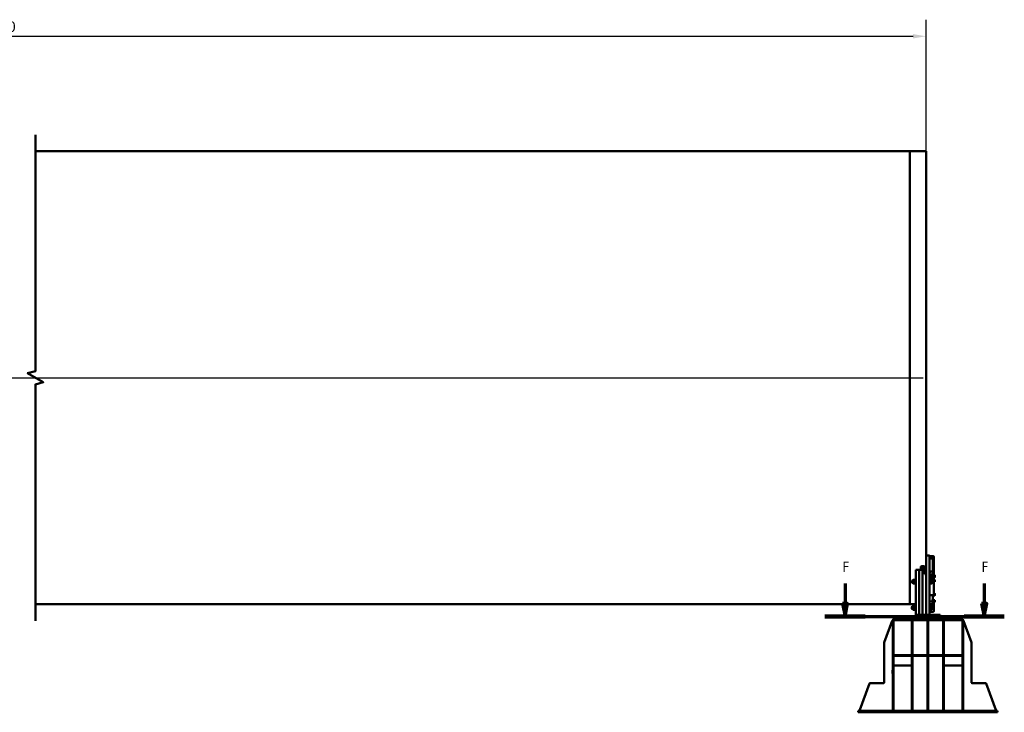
# Model space of a CAD drawing. Header units: millimetres. Extents: x 0 to 63075, y 0 to 44550.
# Tile 13 of 31: x 27163 to 41291, y 22318 to 32256. Entities that reach past the tile are written whole.
import ezdxf

# ---------------------------------------------------------------- set-up
doc = ezdxf.new("R2010")
doc.units = ezdxf.units.MM
doc.header["$LTSCALE"] = 75
doc.linetypes.add('CHAIN', pattern=[0.3543, 0.2362, -0.0295, 0.0591, -0.0295])
for name, color, linetype, lineweight in [('Break Line (ISO)', 7, 'Continuous', 50), ('Centerline (ISO)', 7, 'Continuous', 25), ('Dimension (ISO)', 7, 'Continuous', 25), ('Section Line (ISO)', 7, 'CHAIN', 70), ('Visible (ISO)', 7, 'Continuous', 50)]:
    doc.layers.add(name, color=color, linetype=linetype, lineweight=lineweight)
doc.styles.add('Label Text (ISO)', font='tahoma.ttf')
doc.styles.add('Note Text (ISO)', font='tahoma.ttf')
doc.dimstyles.new('Default (ISO)', dxfattribs={"dimscale": 75, "dimtxt": 2, "dimasz": 2.5, "dimexe": 3.175, "dimexo": 0, "dimgap": 0.762, "dimtad": 1, "dimrnd": 1e-08, "dimtxsty": 'Note Text (ISO)', "dimcen": 0.09, "dimdle": 10, "dimclrd": 256, "dimclre": 256, "dimclrt": 256, "dimazin": 2, "dimtfac": 1, "dimtmove": 0, "dimatfit": 3, "dimfxl": 1, "dimtolj": 1, "dimtzin": 0, "dimlwd": -1, "dimlwe": -1, "dimarcsym": 0})

# ---------------------------------------------------------------- blocks, each defined once
blk = doc.blocks.new('2dTransSection0')
at = {"layer": 'Section Line (ISO)', "linetype": 'Continuous'}
for p, q in [((520.07, 322.23), (520.07, 318.41)), ((546.69, 322.23), (546.69, 318.41)), ((519.57, 318.41), (520.07, 315.91)), ((520.57, 318.41), (519.57, 318.41)), ((520.07, 318.41), (520.07, 315.91)), ((520.07, 315.91), (520.57, 318.41)), ((546.19, 318.41), (546.69, 315.91)), ((547.19, 318.41), (546.19, 318.41)), ((546.69, 318.41), (546.69, 315.91)), ((546.69, 315.91), (547.19, 318.41)), ((516.21, 315.91), (550.55, 315.91))]:
    blk.add_line(p, q, dxfattribs=at)
at = {"layer": 'Section Line (ISO)', "linetype": 'Continuous', "lineweight": 140}
for p, q in [((516.21, 315.91), (523.93, 315.91)), ((542.84, 315.91), (550.55, 315.91))]:
    blk.add_line(p, q, dxfattribs=at)
at = {"layer": 'Section Line (ISO)', "linetype": 'Continuous', "flags": 128}
for points in [[(519.57, 318.41), (520.07, 315.91), (520.57, 318.41), (519.57, 318.41)], [(546.19, 318.41), (546.69, 315.91), (547.19, 318.41), (546.19, 318.41)]]:
    blk.add_lwpolyline(points, dxfattribs=at)
at = {"layer": 'Section Line (ISO)'}
for points in [[(519.57, 318.41), (520.07, 315.91), (520.57, 318.41), (519.57, 318.41)], [(546.19, 318.41), (546.69, 315.91), (547.19, 318.41), (546.19, 318.41)]]:
    blk.add_solid(points, dxfattribs=at)
at = {"layer": 'Section Line (ISO)', "char_height": 2, "attachment_point": 7, "style": 'Label Text (ISO)'}
for insert in [(519.55, 324.41), (546.17, 324.41)]:
    blk.add_mtext('F', dxfattribs=dict(at, insert=insert))
blk = doc.blocks.new('*D28')
at = {"layer": 'Defpoints', "color": 0, "transparency": 16777216}
for p in [(40169, 32018), (13464, 30368), (40169, 30368)]:
    blk.add_point(p, dxfattribs=at)
at = {"layer": 'Dimension (ISO)', "transparency": 16777216}
for p, q in [((13464, 30368), (13464, 32256)), ((40169, 30368), (40169, 32256)), ((13651, 32018), (39982, 32018))]:
    blk.add_line(p, q, dxfattribs=at)
for points in [[(13651, 32049), (13651, 31987), (13464, 32018)], [(39982, 32049), (39982, 31987), (40169, 32018)]]:
    blk.add_solid(points, dxfattribs=at)
at = {"layer": 'Dimension (ISO)', "transparency": 16777216, "insert": (26544, 32231), "char_height": 150, "attachment_point": 1, "style": 'Note Text (ISO)'}
blk.add_mtext('\\A1;30000', dxfattribs=at)

msp = doc.modelspace()

# ---------------------------------------------------------------- linework, layer by layer
at = {"layer": 'Break Line (ISO)', "flags": 128}
msp.add_lwpolyline([(27387.909, 23629.7843), (27387.909, 27022.8131), (27500.409, 27052.9574), (27275.409, 27182.8612), (27387.909, 27213.0055), (27387.909, 30606.0343)], dxfattribs=at)
at = {"layer": 'Centerline (ISO)', "linetype": 'Continuous'}
msp.add_line((13508.4171, 27117.9093), (40124.9195, 27117.9093), dxfattribs=at)
at = {"layer": 'Visible (ISO)'}
for p, q in [((27387.909, 30367.9093), (39937.4195, 30367.9093)), ((39937.4195, 23867.9093), (39937.4195, 30367.9093)), ((39937.4195, 30367.9093), (40169.4195, 30367.9093)), ((39937.4195, 23867.9093), (39937.4195, 30367.9093)), ((40169.4195, 24568.4541), (40169.4195, 30367.9093)), ((40169.4195, 24548.4541), (40169.4195, 24568.4541)), ((40219.4195, 24568.4541), (40169.4195, 24568.4541)), ((40169.4195, 24548.4541), (40169.4195, 23718.4541)), ((40219.4195, 24568.4541), (40219.4195, 24548.4541)), ((40219.4195, 24559.4779), (40267.4195, 24559.4779)), ((40219.4195, 24555.6933), (40267.4195, 24555.6933)), ((40219.4195, 24548.4541), (40219.4195, 23718.4541)), ((40267.4195, 24528.8465), (40219.4195, 24528.8465)), ((40219.4195, 24523.8465), (40267.4195, 24523.8465)), ((40264.4195, 24523.7036), (40264.4195, 24520.0433)), ((40264.4195, 24520.0433), (40264.4195, 24295.0196)), ((40271.4195, 24294.7278), (40271.4195, 24521.8465)), ((40281.4195, 24521.8465), (40281.4195, 24548.6933)), ((40281.4195, 24521.8465), (40281.4195, 24288.0196)), ((40019.4195, 24347.7396), (40019.4195, 24362.7396)), ((40019.4195, 24362.7396), (40069.4195, 24362.7396)), ((40019.4195, 23718.4541), (40019.4195, 24347.7396)), ((40069.4195, 24362.7396), (40069.4195, 24347.7396)), ((40069.4195, 24347.7396), (40069.4195, 24362.7396)), ((40069.4195, 24362.7396), (40119.4195, 24362.7396)), ((40069.4195, 24347.7396), (40069.4195, 23718.4541)), ((40069.4195, 23718.4541), (40069.4195, 24347.7396)), ((40094.4195, 24390.8675), (40094.4195, 24408.9937)), ((40094.4195, 24390.8675), (40094.4195, 24362.7396)), ((40129.4195, 24413.2199), (40104.4195, 24413.2199)), ((40104.4195, 24395.0937), (40129.4195, 24395.0937)), ((40119.4195, 24362.7396), (40119.4195, 24347.7396)), ((40119.4195, 24347.7396), (40119.4195, 24362.7396)), ((40119.4195, 24362.7396), (40145.2059, 24362.7396)), ((40119.4195, 24347.7396), (40119.4195, 23718.4541)), ((40119.4195, 23718.4541), (40119.4195, 24347.7396)), ((40122.4195, 24343.8729), (40123.6465, 24345.0998)), ((40122.4195, 24330.3267), (40122.4195, 24343.8729)), ((40122.4195, 24330.3267), (40123.6465, 24329.0998)), ((40123.6465, 24345.0998), (40123.6465, 24329.0998)), ((40131.6195, 24345.0998), (40123.6465, 24345.0998)), ((40131.6195, 24329.0998), (40123.6465, 24329.0998)), ((40131.6195, 24348.3498), (40132.4968, 24349.8693)), ((40131.6195, 24348.3498), (40131.6195, 24325.8498)), ((40131.6195, 24325.8498), (40132.4968, 24324.3302)), ((40144.9147, 24350.7454), (40133.1243, 24350.7454)), ((40144.9147, 24346.0078), (40133.1243, 24346.0078)), ((40144.9147, 24332.3623), (40133.1243, 24332.3623)), ((40144.9147, 24323.4542), (40133.1243, 24323.4542)), ((40146.4195, 24348.3498), (40145.5422, 24349.8693)), ((40146.4195, 24325.8498), (40145.5422, 24324.3302)), ((40146.4195, 24351.3498), (40147.1695, 24352.0998)), ((40146.4195, 24322.8498), (40146.4195, 24351.3498)), ((40146.4195, 24322.8498), (40147.1695, 24322.0998)), ((40147.1695, 24352.0998), (40147.1695, 24322.0998)), ((40147.1695, 24352.0998), (40149.4195, 24352.0998)), ((40147.1695, 24322.0998), (40149.4195, 24322.0998)), ((40149.4195, 24331.6522), (40149.4195, 24376.9676)), ((40149.4195, 24331.6522), (40149.4195, 24318.3629)), ((40149.4195, 24318.3629), (40149.4195, 24301.4582)), ((40149.4195, 24301.4582), (40149.4195, 24300.5213)), ((40169.4195, 24300.5213), (40149.4195, 24300.5213)), ((40221.6695, 24352.0998), (40219.4195, 24352.0998)), ((40221.6695, 24322.0998), (40219.4195, 24322.0998)), ((40221.6695, 24322.0998), (40221.6695, 24352.0998)), ((40222.4195, 24351.3498), (40221.6695, 24352.0998)), ((40222.4195, 24322.8498), (40221.6695, 24322.0998)), ((40222.4195, 24351.3498), (40222.4195, 24322.8498)), ((40223.2196, 24348.3448), (40222.4195, 24348.3448)), ((40223.2196, 24325.8548), (40222.4195, 24325.8548)), ((40223.2196, 24350.7499), (40231.3478, 24350.7499)), ((40223.2196, 24341.862), (40223.2196, 24350.7499)), ((40223.2196, 24341.862), (40231.3478, 24341.862)), ((40223.2196, 24328.2119), (40223.2196, 24341.862)), ((40223.2196, 24328.2119), (40231.3478, 24328.2119)), ((40223.2196, 24323.4496), (40223.2196, 24328.2119)), ((40223.2196, 24323.4496), (40231.3478, 24323.4496)), ((40232.4196, 24349.0998), (40231.9702, 24349.8782)), ((40232.4196, 24325.0998), (40231.9702, 24324.3214)), ((40232.4196, 24346.306), (40232.4196, 24349.0998)), ((40232.4196, 24335.0369), (40232.4196, 24346.306)), ((40232.4196, 24325.8308), (40232.4196, 24335.0369)), ((40232.4196, 24325.0998), (40232.4196, 24325.8308)), ((40264.4195, 24317.3176), (40267.4195, 24317.3176)), ((39964.4195, 24209.0003), (39966.8734, 24211.4541)), ((39964.4195, 24177.9079), (39964.4195, 24209.0003)), ((39964.4195, 24177.9079), (39966.8734, 24175.4541)), ((39966.8734, 24211.4541), (39966.8734, 24175.4541)), ((39983.4195, 24211.4541), (39966.8734, 24211.4541)), ((39983.4195, 24175.4541), (39966.8734, 24175.4541)), ((39983.4195, 24219.0041), (39984.5453, 24220.9541)), ((39983.4195, 24219.0041), (39983.4195, 24167.9041)), ((39983.4195, 24167.9041), (39984.5453, 24165.9541)), ((40010.8374, 24220.9541), (39987.0015, 24220.9541)), ((40010.8374, 24193.4541), (39987.0015, 24193.4541)), ((40010.8374, 24165.9541), (39987.0015, 24165.9541)), ((40014.4195, 24219.0041), (40013.2936, 24220.9541)), ((40014.4195, 24167.9041), (40013.2936, 24165.9541)), ((40014.4195, 24225.2041), (40015.6695, 24226.4541)), ((40014.4195, 24161.7041), (40014.4195, 24225.2041)), ((40014.4195, 24161.7041), (40015.6695, 24160.4541)), ((40015.6695, 24226.4541), (40015.6695, 24160.4541)), ((40015.6695, 24226.4541), (40019.4195, 24226.4541)), ((40015.6695, 24160.4541), (40019.4195, 24160.4541)), ((40219.4195, 24295.0196), (40267.4195, 24295.0196)), ((40267.4195, 24268.1728), (40219.4195, 24268.1728)), ((40219.4195, 24263.1728), (40267.4195, 24263.1728)), ((40219.4195, 24239.0485), (40267.4195, 24239.0485)), ((40267.4195, 24230.3882), (40219.4195, 24230.3882)), ((40223.1695, 24226.4541), (40219.4195, 24226.4541)), ((40223.1695, 24160.4541), (40219.4195, 24160.4541)), ((40223.1695, 24160.4541), (40223.1695, 24226.4541)), ((40224.4195, 24225.2041), (40223.1695, 24226.4541)), ((40224.4195, 24161.7041), (40223.1695, 24160.4541)), ((40224.4195, 24225.2041), (40224.4195, 24161.7041)), ((40225.2196, 24219.0091), (40224.4195, 24219.0091)), ((40225.2196, 24167.8991), (40224.4195, 24167.8991)), ((40225.2196, 24220.9541), (40244.4634, 24220.9541)), ((40225.2196, 24193.4541), (40225.2196, 24220.9541)), ((40225.2196, 24193.4541), (40244.4634, 24193.4541)), ((40225.2196, 24165.9541), (40225.2196, 24193.4541)), ((40225.2196, 24165.9541), (40244.4634, 24165.9541)), ((40246.9196, 24207.2041), (40246.9196, 24220.9541)), ((40246.9196, 24179.7041), (40246.9196, 24207.2041)), ((40246.9196, 24165.9541), (40246.9196, 24179.7041)), ((40264.4195, 24263.1728), (40264.4195, 24239.0485)), ((40268.4195, 24261.5199), (40264.4195, 24261.5199)), ((40268.4195, 24255.2699), (40268.4195, 24263.1093)), ((40268.4195, 24255.2699), (40269.1695, 24254.5199)), ((40269.1695, 24262.9713), (40269.1695, 24254.5199)), ((40269.1695, 24254.5199), (40271.4195, 24254.5199)), ((40271.4195, 24253.6728), (40271.4195, 24261.1728)), ((40271.4195, 24253.6728), (40271.4195, 24246.8427)), ((40271.4195, 24242.5126), (40271.4195, 24246.8427)), ((40281.4195, 24261.1728), (40281.4195, 24288.0196)), ((40283.6695, 24284.5199), (40281.4195, 24284.5199)), ((40281.4195, 24261.1728), (40281.4195, 24253.6728)), ((40283.6695, 24254.5199), (40281.4195, 24254.5199)), ((40281.4195, 24246.8427), (40281.4195, 24253.6728)), ((40281.4195, 24246.8427), (40281.4195, 24242.5126)), ((40281.4195, 24242.5126), (40281.4195, 24009.0126)), ((40283.6695, 24222.0686), (40281.4195, 24222.0686)), ((40283.6695, 24192.0686), (40281.4195, 24192.0686)), ((40283.6695, 24254.5199), (40283.6695, 24284.5199)), ((40284.4195, 24283.7699), (40283.6695, 24284.5199)), ((40284.4195, 24255.2699), (40283.6695, 24254.5199)), ((40283.6695, 24192.0686), (40283.6695, 24222.0686)), ((40284.4195, 24221.3186), (40283.6695, 24222.0686)), ((40284.4195, 24192.8186), (40283.6695, 24192.0686)), ((40284.4195, 24283.7699), (40284.4195, 24255.2699)), ((40285.2196, 24280.7649), (40284.4195, 24280.7649)), ((40285.2196, 24258.2749), (40284.4195, 24258.2749)), ((40284.4195, 24221.3186), (40284.4195, 24192.8186)), ((40285.2196, 24218.3136), (40284.4195, 24218.3136)), ((40285.2196, 24195.8236), (40284.4195, 24195.8236)), ((40285.2196, 24281.9881), (40293.3478, 24281.9881)), ((40285.2196, 24280.9893), (40285.2196, 24281.9881)), ((40285.2196, 24280.9893), (40293.3478, 24280.9893)), ((40285.2196, 24268.5211), (40285.2196, 24280.9893)), ((40285.2196, 24268.5211), (40293.3478, 24268.5211)), ((40285.2196, 24257.0517), (40285.2196, 24268.5211)), ((40285.2196, 24257.0517), (40293.3478, 24257.0517)), ((40285.2196, 24220.7084), (40293.3478, 24220.7084)), ((40285.2196, 24211.7751), (40285.2196, 24220.7084)), ((40285.2196, 24211.7751), (40293.3478, 24211.7751)), ((40285.2196, 24198.1353), (40285.2196, 24211.7751)), ((40285.2196, 24198.1353), (40293.3478, 24198.1353)), ((40285.2196, 24193.4288), (40285.2196, 24198.1353)), ((40285.2196, 24193.4288), (40293.3478, 24193.4288)), ((40294.4196, 24219.0686), (40293.9816, 24219.8271)), ((40294.4196, 24195.0686), (40293.9816, 24194.3101)), ((40294.4196, 24281.5199), (40294.4015, 24281.5512)), ((40294.4196, 24257.5199), (40294.4015, 24257.4886)), ((40294.4196, 24281.4887), (40294.4196, 24281.5199)), ((40294.4196, 24274.7552), (40294.4196, 24281.4887)), ((40294.4196, 24262.7864), (40294.4196, 24274.7552)), ((40294.4196, 24257.5199), (40294.4196, 24262.7864)), ((40294.4196, 24216.2418), (40294.4196, 24219.0686)), ((40294.4196, 24204.9552), (40294.4196, 24216.2418)), ((40294.4196, 24195.782), (40294.4196, 24204.9552)), ((40294.4196, 24195.0686), (40294.4196, 24195.782)), ((40283.6695, 24023.8462), (40281.4195, 24023.8462)), ((40283.6695, 23993.8462), (40283.6695, 24023.8462)), ((40284.4195, 24023.0962), (40283.6695, 24023.8462)), ((40284.4195, 24023.0962), (40284.4195, 23994.5962)), ((40285.2196, 24020.0912), (40284.4195, 24020.0912)), ((40285.2196, 24021.3144), (40293.3478, 24021.3144)), ((40285.2196, 24020.3156), (40285.2196, 24021.3144)), ((40285.2196, 24020.3156), (40293.3478, 24020.3156)), ((40285.2196, 24007.8474), (40285.2196, 24020.3156)), ((40294.4196, 24020.8462), (40294.4015, 24020.8775)), ((40294.4196, 24020.815), (40294.4196, 24020.8462)), ((40294.4196, 24014.0815), (40294.4196, 24020.815)), ((40219.4195, 23996.8882), (40267.4195, 23996.8882)), ((40244.4195, 23920.5563), (40245.6465, 23921.7832)), ((40244.4195, 23907.0101), (40244.4195, 23920.5563)), ((40244.4195, 23907.0101), (40245.6465, 23905.7832)), ((40245.6465, 23921.7832), (40245.6465, 23905.7832)), ((40255.9995, 23921.7832), (40245.6465, 23921.7832)), ((40255.9995, 23905.7832), (40245.6465, 23905.7832)), ((40255.9995, 23902.5332), (40255.9995, 23925.0332)), ((40260.9995, 23925.0332), (40255.9995, 23925.0332)), ((40260.9995, 23902.5332), (40255.9995, 23902.5332)), ((40260.9995, 23925.0332), (40261.4345, 23925.7868)), ((40260.9995, 23902.5332), (40260.9995, 23925.0332)), ((40260.9995, 23902.5332), (40261.4345, 23901.7797)), ((40266.9147, 23925.948), (40262.5043, 23925.948)), ((40266.9147, 23914.1198), (40262.5043, 23914.1198)), ((40266.9147, 23901.9551), (40262.5043, 23901.9551)), ((40266.9147, 23901.6185), (40262.5043, 23901.6185)), ((40264.4195, 23996.8882), (40264.4195, 23925.948)), ((40264.4195, 23901.6185), (40264.4195, 23879.2191)), ((40264.4195, 23879.2191), (40264.4195, 23875.029)), ((40268.4195, 23925.0332), (40267.9844, 23925.7868)), ((40268.4195, 23902.5332), (40267.9844, 23901.7797)), ((40268.4195, 23994.5962), (40268.4195, 23996.9192)), ((40268.4195, 23994.5962), (40269.1695, 23993.8462)), ((40268.4195, 23928.0332), (40269.1695, 23928.7832)), ((40268.4195, 23899.5332), (40268.4195, 23928.0332)), ((40268.4195, 23899.5332), (40269.1695, 23898.7832)), ((40269.1695, 23996.9833), (40269.1695, 23993.8462)), ((40269.1695, 23993.8462), (40271.4195, 23993.8462)), ((40269.1695, 23928.7832), (40269.1695, 23898.7832)), ((40269.1695, 23928.7832), (40271.4195, 23928.7832)), ((40269.1695, 23898.7832), (40271.4195, 23898.7832)), ((40271.4195, 23990.1728), (40271.4195, 23997.3936)), ((40271.4195, 23989.503), (40271.4195, 23990.1728)), ((40281.4195, 23989.503), (40271.4195, 23989.503)), ((40271.4195, 23927.5009), (40271.4195, 23931.3761)), ((40281.4195, 23931.3761), (40271.4195, 23931.3761)), ((40271.4195, 23927.5009), (40271.4195, 23907.0391)), ((40271.4195, 23901.0425), (40271.4195, 23907.0391)), ((40271.4195, 23889.7949), (40271.4195, 23901.0425)), ((40271.4195, 23889.7949), (40271.4195, 23883.7983)), ((40271.4195, 23878.9265), (40271.4195, 23883.7983)), ((40281.4195, 24009.0126), (40281.4195, 23990.1728)), ((40283.6695, 23993.8462), (40281.4195, 23993.8462)), ((40281.4195, 23990.1728), (40281.4195, 23989.503)), ((40281.4195, 23931.3761), (40281.4195, 23927.5009)), ((40283.6695, 23928.7832), (40281.4195, 23928.7832)), ((40281.4195, 23927.5009), (40281.4195, 23907.0391)), ((40281.4195, 23907.0391), (40281.4195, 23901.0425)), ((40281.4195, 23901.0425), (40281.4195, 23889.7949)), ((40283.6695, 23898.7832), (40281.4195, 23898.7832)), ((40281.4195, 23883.7983), (40281.4195, 23889.7949)), ((40281.4195, 23883.7983), (40281.4195, 23878.9265)), ((40281.4195, 23878.9265), (40281.4195, 23773.8743)), ((40284.4195, 23994.5962), (40283.6695, 23993.8462)), ((40283.6695, 23898.7832), (40283.6695, 23928.7832)), ((40284.4195, 23928.0332), (40283.6695, 23928.7832)), ((40284.4195, 23899.5332), (40283.6695, 23898.7832)), ((40285.2196, 23997.6012), (40284.4195, 23997.6012)), ((40284.4195, 23928.0332), (40284.4195, 23899.5332)), ((40285.2196, 23925.0282), (40284.4195, 23925.0282)), ((40285.2196, 23902.5382), (40284.4195, 23902.5382)), ((40285.2196, 24007.8474), (40293.3478, 24007.8474)), ((40285.2196, 23996.3781), (40285.2196, 24007.8474)), ((40285.2196, 23996.3781), (40293.3478, 23996.3781)), ((40285.2196, 23927.423), (40293.3478, 23927.423)), ((40285.2196, 23918.4897), (40285.2196, 23927.423)), ((40285.2196, 23918.4897), (40293.3478, 23918.4897)), ((40285.2196, 23904.8499), (40285.2196, 23918.4897)), ((40285.2196, 23904.8499), (40293.3478, 23904.8499)), ((40285.2196, 23900.1434), (40285.2196, 23904.8499)), ((40285.2196, 23900.1434), (40293.3478, 23900.1434)), ((40294.4196, 23925.7832), (40293.9816, 23926.5417)), ((40294.4196, 23901.7832), (40293.9816, 23901.0247)), ((40294.4196, 23996.8462), (40294.4015, 23996.8149)), ((40294.4196, 24002.1127), (40294.4196, 24014.0815)), ((40294.4196, 23996.8462), (40294.4196, 24002.1127)), ((40294.4196, 23922.9564), (40294.4196, 23925.7832)), ((40294.4196, 23911.6698), (40294.4196, 23922.9564)), ((40294.4196, 23902.4966), (40294.4196, 23911.6698)), ((40294.4196, 23901.7832), (40294.4196, 23902.4966)), ((27387.909, 23867.9093), (39937.4195, 23867.9093)), ((39937.4195, 23867.9093), (40019.4195, 23867.9093)), ((39964.4195, 23834.0003), (39966.8734, 23836.4541)), ((39964.4195, 23802.9079), (39964.4195, 23834.0003)), ((39964.4195, 23802.9079), (39966.8734, 23800.4541)), ((39966.8734, 23836.4541), (39966.8734, 23800.4541)), ((39983.4195, 23836.4541), (39966.8734, 23836.4541)), ((39983.4195, 23800.4541), (39966.8734, 23800.4541)), ((39983.4195, 23844.0041), (39984.5453, 23845.9541)), ((39983.4195, 23844.0041), (39983.4195, 23792.9041)), ((39983.4195, 23792.9041), (39984.5453, 23790.9541)), ((40010.8374, 23845.9541), (39987.0015, 23845.9541)), ((40010.8374, 23818.4541), (39987.0015, 23818.4541)), ((40010.8374, 23790.9541), (39987.0015, 23790.9541)), ((40014.4195, 23844.0041), (40013.2936, 23845.9541)), ((40014.4195, 23792.9041), (40013.2936, 23790.9541)), ((40014.4195, 23850.2041), (40015.6695, 23851.4541)), ((40014.4195, 23786.7041), (40014.4195, 23850.2041)), ((40014.4195, 23786.7041), (40015.6695, 23785.4541)), ((40015.6695, 23851.4541), (40015.6695, 23785.4541)), ((40015.6695, 23851.4541), (40019.4195, 23851.4541)), ((40015.6695, 23785.4541), (40019.4195, 23785.4541)), ((40219.4195, 23875.029), (40267.4195, 23875.029)), ((40267.4195, 23865.2853), (40219.4195, 23865.2853)), ((40223.1695, 23851.4541), (40219.4195, 23851.4541)), ((40223.1695, 23785.4541), (40219.4195, 23785.4541)), ((40219.4195, 23760.2332), (40267.4195, 23760.2332)), ((40223.1695, 23785.4541), (40223.1695, 23851.4541)), ((40224.4195, 23850.2041), (40223.1695, 23851.4541)), ((40224.4195, 23786.7041), (40223.1695, 23785.4541)), ((40224.4195, 23850.2041), (40224.4195, 23786.7041)), ((40225.2196, 23844.0091), (40224.4195, 23844.0091)), ((40225.2196, 23792.8991), (40224.4195, 23792.8991)), ((40225.2196, 23845.9541), (40244.4634, 23845.9541)), ((40225.2196, 23818.4541), (40225.2196, 23845.9541)), ((40225.2196, 23818.4541), (40244.4634, 23818.4541)), ((40225.2196, 23790.9541), (40225.2196, 23818.4541)), ((40225.2196, 23790.9541), (40244.4634, 23790.9541)), ((40246.9196, 23832.2041), (40246.9196, 23845.9541)), ((40246.9196, 23804.7041), (40246.9196, 23832.2041)), ((40246.9196, 23790.9541), (40246.9196, 23804.7041)), ((39569.4195, 23320.369), (39682.0333, 23631.8541)), ((39689.4195, 22338.4541), (39689.4195, 23638.4541)), ((39694.4195, 23638.4541), (39689.4195, 23638.4541)), ((39694.4195, 23658.4541), (40694.4195, 23658.4541)), ((39694.4195, 23638.4541), (39694.4195, 23658.4541)), ((39694.4195, 23638.4541), (40694.4195, 23638.4541)), ((39699.4195, 22338.4541), (39699.4195, 23638.4541)), ((39894.4195, 23668.4541), (39894.4195, 23658.4541)), ((40494.4195, 23668.4541), (39894.4195, 23668.4541)), ((39964.4195, 22338.4541), (39964.4195, 23638.4541)), ((39974.4195, 22338.4541), (39974.4195, 23638.4541)), ((40039.4195, 23718.4541), (40019.4195, 23718.4541)), ((40019.4195, 23668.4541), (40019.4195, 23718.4541)), ((40039.4195, 23718.4541), (40349.4195, 23718.4541)), ((40169.4195, 23728.4541), (40159.4195, 23718.4541)), ((40169.4195, 23718.4541), (40219.4195, 23718.4541)), ((40189.4195, 22338.4541), (40189.4195, 23638.4541)), ((40199.4195, 22338.4541), (40199.4195, 23638.4541)), ((40369.4195, 23718.4541), (40349.4195, 23718.4541)), ((40369.4195, 23668.4541), (40369.4195, 23718.4541)), ((40414.4195, 22338.4541), (40414.4195, 23638.4541)), ((40424.4195, 22338.4541), (40424.4195, 23638.4541)), ((40494.4195, 23668.4541), (40494.4195, 23658.4541)), ((40689.4195, 22338.4541), (40689.4195, 23638.4541)), ((40694.4195, 23638.4541), (40694.4195, 23658.4541)), ((40699.4195, 23638.4541), (40694.4195, 23638.4541)), ((40699.4195, 22338.4541), (40699.4195, 23638.4541)), ((40706.8056, 23631.8541), (40819.4195, 23320.369)), ((39569.4195, 23320.369), (39569.4195, 22748.4541)), ((40819.4195, 22748.4541), (40819.4195, 23320.369)), ((39699.4195, 23128.4541), (39699.4195, 23138.4541)), ((39699.4195, 23138.4541), (39964.4195, 23138.4541)), ((39699.4195, 23128.4541), (39964.4195, 23128.4541)), ((39964.4195, 23128.4541), (39964.4195, 23138.4541)), ((40189.4195, 23138.4541), (39974.4195, 23138.4541)), ((39974.4195, 23138.4541), (39974.4195, 23128.4541)), ((39974.4195, 23128.4541), (40189.4195, 23128.4541)), ((40189.4195, 23128.4541), (40189.4195, 23138.4541)), ((40414.4195, 23138.4541), (40199.4195, 23138.4541)), ((40199.4195, 23138.4541), (40199.4195, 23128.4541)), ((40199.4195, 23128.4541), (40414.4195, 23128.4541)), ((40414.4195, 23128.4541), (40414.4195, 23138.4541)), ((40424.4195, 23128.4541), (40424.4195, 23138.4541)), ((40424.4195, 23138.4541), (40689.4195, 23138.4541)), ((40424.4195, 23128.4541), (40689.4195, 23128.4541)), ((40689.4195, 23128.4541), (40689.4195, 23138.4541)), ((39688.9195, 22872.9541), (39688.9195, 22923.9541)), ((39688.9195, 22923.9541), (39689.4195, 22923.9541)), ((39964.4195, 22988.4541), (39699.4195, 22988.4541)), ((39699.4195, 22923.9541), (39699.9195, 22923.9541)), ((39699.9195, 22923.9541), (39699.9195, 22872.9541)), ((39963.9195, 22872.9541), (39963.9195, 22923.9541)), ((39963.9195, 22923.9541), (39964.4195, 22923.9541)), ((39974.4195, 22923.9541), (39974.9195, 22923.9541)), ((39974.9195, 22923.9541), (39974.9195, 22872.9541)), ((40188.9195, 22872.9541), (40188.9195, 22923.9541)), ((40188.9195, 22923.9541), (40189.4195, 22923.9541)), ((40199.4195, 22923.9541), (40199.9195, 22923.9541)), ((40199.9195, 22923.9541), (40199.9195, 22872.9541)), ((40413.9195, 22872.9541), (40413.9195, 22923.9541)), ((40413.9195, 22923.9541), (40414.4195, 22923.9541)), ((40689.4195, 22988.4541), (40424.4195, 22988.4541)), ((40424.4195, 22923.9541), (40424.9195, 22923.9541)), ((40424.9195, 22923.9541), (40424.9195, 22872.9541)), ((40688.9195, 22872.9541), (40688.9195, 22923.9541)), ((40688.9195, 22923.9541), (40689.4195, 22923.9541)), ((40699.4195, 22923.9541), (40699.9195, 22923.9541)), ((40699.9195, 22923.9541), (40699.9195, 22872.9541)), ((39689.4195, 22872.9541), (39688.9195, 22872.9541)), ((39699.9195, 22872.9541), (39699.4195, 22872.9541)), ((39964.4195, 22872.9541), (39963.9195, 22872.9541)), ((39974.9195, 22872.9541), (39974.4195, 22872.9541)), ((40189.4195, 22872.9541), (40188.9195, 22872.9541)), ((40199.9195, 22872.9541), (40199.4195, 22872.9541)), ((40414.4195, 22872.9541), (40413.9195, 22872.9541)), ((40424.9195, 22872.9541), (40424.4195, 22872.9541)), ((40689.4195, 22872.9541), (40688.9195, 22872.9541)), ((40699.9195, 22872.9541), (40699.4195, 22872.9541)), ((39219.2641, 22351.8541), (39356.6487, 22731.8541)), ((39559.4195, 22738.4541), (39366.053, 22738.4541)), ((41022.786, 22738.4541), (40829.4195, 22738.4541)), ((41032.1902, 22731.8541), (41169.5749, 22351.8541)), ((39244.4195, 22338.4541), (39194.4195, 22338.4541)), ((39194.4195, 22338.4541), (39194.4195, 22318.4541)), ((39244.4195, 22338.4541), (41144.4195, 22338.4541)), ((41194.4195, 22338.4541), (41144.4195, 22338.4541)), ((41194.4195, 22338.4541), (41194.4195, 22318.4541)), ((39194.4195, 22318.4541), (39244.4195, 22318.4541)), ((39244.4195, 22318.4541), (41144.4195, 22318.4541)), ((41144.4195, 22318.4541), (41194.4195, 22318.4541))]:
    msp.add_line(p, q, dxfattribs=at)
for centre, radius, start, end in [((39691.4376, 23628.4541), 10, 101.64282588, 160.12312781), ((40194.4195, 23638.4541), 15, 180, 250.52877937), ((40194.4195, 23638.4541), 15, 289.47122063, 0), ((40697.4014, 23628.4541), 10, 19.87687219, 78.35717412), ((39559.4195, 22748.4541), 10, 270, 0), ((40829.4195, 22748.4541), 10, 180, 270), ((39366.053, 22728.4541), 10, 90, 160.12312781), ((41022.786, 22728.4541), 10, 19.87687219, 90), ((39228.6683, 22348.4541), 10, 160.12312781, 270), ((41160.1706, 22348.4541), 10, 270, 19.87687219)]:
    msp.add_arc(centre, radius, start, end, dxfattribs=at)
for centre, major_axis, ratio, start_param, end_param in [((40214.4195, 24515.0433), (9.6593, 9.6593), 0.2679491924, 0.7560713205, 0.7853981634), ((40269.4195, 24515.0433), (-9.6593, 9.6593), 0.2679491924, 5.4977871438, 5.5271139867), ((40267.4195, 24547.3535), (14, 0), 0.8660254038, 0.2645207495, 1.5707963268), ((40267.4195, 24548.6933), (14, 0), 0.5, 0, 1.5707963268), ((40267.4195, 24521.8465), (14, 0), 0.5, 0, 1.5707963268), ((40267.4195, 24521.8465), (4, 0), 0.5, 0, 1.5707963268), ((40104.4195, 24408.9937), (-10, 0), 0.4226182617, 4.7123889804, 6.2831853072), ((40104.4195, 24390.8675), (-10, 0), 0.4226182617, 4.7123889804, 6.2831853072), ((40129.4195, 24365.5104), (-10, 0), 0.4226182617, 4.7123889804, 6.9982267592), ((40129.4195, 24376.9676), (40, 0), 0.906307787, 0, 1.5707963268), ((40129.4195, 24376.9676), (20, 0), 0.906307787, 0, 1.5707963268), ((40129.4195, 24351.6105), (20, 0), 0.906307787, 0.0269982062, 1.5707963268), ((40267.4195, 24313.8535), (4, 0), 0.8660254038, 0, 1.5707963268), ((40267.4195, 24288.0196), (14, 0), 0.5, 0, 1.5707963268), ((40267.4195, 24261.1728), (14, 0), 0.5, 0, 1.5707963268), ((40267.4195, 24261.1728), (4, 0), 0.5, 0, 1.5707963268), ((40267.4195, 24242.5126), (14, 0), 0.8660254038, 4.7123889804, 6.2831853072), ((40267.4195, 24242.5126), (4, 0), 0.8660254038, 4.7123889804, 6.2831853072), ((40267.4195, 24009.0126), (14, 0), 0.8660254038, 4.7123889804, 6.2831853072), ((40267.4195, 23878.9265), (14, 0), 0.9743700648, 4.7123889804, 6.2831853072), ((40267.4195, 23878.9265), (4, 0), 0.9743700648, 4.7123889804, 6.2831853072), ((40267.4195, 23773.8743), (14, 0), 0.9743700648, 4.7123889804, 6.2831853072)]:
    msp.add_ellipse(centre, major_axis=major_axis, ratio=ratio, start_param=start_param, end_param=end_param, dxfattribs=at)
for points, weights in [([(40133.1243, 24350.7454), (40131.1243, 24348.3766), (40133.1243, 24346.0078)], [1, 1.15470053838, 1]), ([(40133.1243, 24346.0078), (40131.1243, 24339.185), (40133.1243, 24332.3623)], [1, 1.15470053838, 1]), ([(40133.1243, 24332.3623), (40131.1243, 24327.9082), (40133.1243, 24323.4542)], [1, 1.15470053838, 1]), ([(40133.1243, 24323.4542), (40132.7393, 24323.9101), (40132.4968, 24324.3302)], [1, 1.02646777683, 1.04387878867]), ([(40144.9147, 24346.0078), (40146.9147, 24348.3766), (40144.9147, 24350.7454)], [1, 1.15470053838, 1]), ([(40144.9147, 24332.3623), (40146.9147, 24339.185), (40144.9147, 24346.0078)], [1, 1.15470053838, 1]), ([(40144.9147, 24323.4542), (40146.9147, 24327.9082), (40144.9147, 24332.3623)], [1, 1.15470053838, 1]), ([(40145.5422, 24324.3302), (40145.2996, 24323.9101), (40144.9147, 24323.4542)], [1.04387878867, 1.02646777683, 1]), ([(40231.3478, 24350.7499), (40231.7287, 24350.2964), (40231.9702, 24349.8782)], [1, 1.01316741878, 1.01719867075]), ([(40232.4196, 24346.306), (40232.4196, 24348.3684), (40231.3478, 24350.7499)], [1, 1.0379548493, 1]), ([(40231.3478, 24341.862), (40232.4196, 24344.2435), (40232.4196, 24346.306)], [1, 1.0379548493, 1]), ([(40232.4196, 24335.0369), (40232.4196, 24338.2045), (40231.3478, 24341.862)], [1, 1.0379548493, 1]), ([(40231.3478, 24328.2119), (40232.4196, 24331.8694), (40232.4196, 24335.0369)], [1, 1.0379548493, 1]), ([(40232.4196, 24325.8308), (40232.4196, 24326.9358), (40231.3478, 24328.2119)], [1, 1.0379548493, 1]), ([(40231.3478, 24323.4496), (40232.4196, 24324.7257), (40232.4196, 24325.8308)], [1, 1.0379548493, 1]), ([(39984.5453, 24220.9541), (39984.5453, 24220.9541), (39987.0015, 24220.9541)], [1.07735026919, 1.07735026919, 1]), ([(39987.0015, 24165.9541), (39984.5453, 24165.9541), (39984.5453, 24165.9541)], [1, 1.07735026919, 1.07735026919]), ([(39987.0015, 24220.9541), (39982.4182, 24207.2041), (39987.0015, 24193.4541)], [1, 1.15470053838, 1]), ([(39987.0015, 24193.4541), (39982.4182, 24179.7041), (39987.0015, 24165.9541)], [1, 1.15470053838, 1]), ([(40010.8374, 24193.4541), (40015.4208, 24207.2041), (40010.8374, 24220.9541)], [1, 1.15470053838, 1]), ([(40010.8374, 24220.9541), (40013.2936, 24220.9541), (40013.2936, 24220.9541)], [1, 1.07735026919, 1.07735026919]), ([(40010.8374, 24165.9541), (40015.4208, 24179.7041), (40010.8374, 24193.4541)], [1, 1.15470053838, 1]), ([(40013.2936, 24165.9541), (40013.2936, 24165.9541), (40010.8374, 24165.9541)], [1.07735026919, 1.07735026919, 1]), ([(40244.4634, 24220.9541), (40246.9196, 24220.9541), (40246.9196, 24220.9541)], [1, 1.0379548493, 1]), ([(40246.9196, 24207.2041), (40246.9196, 24213.5855), (40244.4634, 24220.9541)], [1, 1.0379548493, 1]), ([(40244.4634, 24193.4541), (40246.9196, 24200.8227), (40246.9196, 24207.2041)], [1, 1.0379548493, 1]), ([(40246.9196, 24179.7041), (40246.9196, 24186.0855), (40244.4634, 24193.4541)], [1, 1.0379548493, 1]), ([(40244.4634, 24165.9541), (40246.9196, 24173.3227), (40246.9196, 24179.7041)], [1, 1.0379548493, 1]), ([(40246.9196, 24165.9541), (40246.9196, 24165.9541), (40244.4634, 24165.9541)], [1, 1.0379548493, 1]), ([(40294.4196, 24281.4887), (40294.4196, 24281.7204), (40293.3478, 24281.9881)], [1, 1.0379548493, 1]), ([(40293.3478, 24280.9893), (40294.4196, 24281.2569), (40294.4196, 24281.4887)], [1, 1.0379548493, 1]), ([(40294.4196, 24274.7552), (40294.4196, 24277.6484), (40293.3478, 24280.9893)], [1, 1.0379548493, 1]), ([(40293.3478, 24268.5211), (40294.4196, 24271.8619), (40294.4196, 24274.7552)], [1, 1.0379548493, 1]), ([(40294.4196, 24262.7864), (40294.4196, 24265.4479), (40293.3478, 24268.5211)], [1, 1.0379548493, 1]), ([(40293.3478, 24257.0517), (40294.4196, 24260.1249), (40294.4196, 24262.7864)], [1, 1.0379548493, 1]), ([(40294.4015, 24257.4886), (40294.2843, 24257.2855), (40293.3478, 24257.0517)], [1.00860777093, 1.0330055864, 1]), ([(40293.3478, 24220.7084), (40293.7377, 24220.2496), (40293.9816, 24219.8271)], [1, 1.01348375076, 1.01738709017]), ([(40294.4196, 24216.2418), (40294.4196, 24218.3147), (40293.3478, 24220.7084)], [1, 1.0379548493, 1]), ([(40293.3478, 24211.7751), (40294.4196, 24214.1688), (40294.4196, 24216.2418)], [1, 1.0379548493, 1]), ([(40294.4196, 24204.9552), (40294.4196, 24208.1203), (40293.3478, 24211.7751)], [1, 1.0379548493, 1]), ([(40293.3478, 24198.1353), (40294.4196, 24201.79), (40294.4196, 24204.9552)], [1, 1.0379548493, 1]), ([(40294.4196, 24195.782), (40294.4196, 24196.8742), (40293.3478, 24198.1353)], [1, 1.0379548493, 1]), ([(40293.3478, 24193.4288), (40294.4196, 24194.6899), (40294.4196, 24195.782)], [1, 1.0379548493, 1]), ([(40294.4196, 24020.815), (40294.4196, 24021.0468), (40293.3478, 24021.3144)], [1, 1.0379548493, 1]), ([(40293.3478, 24020.3156), (40294.4196, 24020.5832), (40294.4196, 24020.815)], [1, 1.0379548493, 1]), ([(40294.4196, 24014.0815), (40294.4196, 24016.9748), (40293.3478, 24020.3156)], [1, 1.0379548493, 1]), ([(40262.5043, 23925.948), (40260.5043, 23920.0339), (40262.5043, 23914.1198)], [1, 1.15470053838, 1]), ([(40262.5043, 23914.1198), (40260.5043, 23908.0374), (40262.5043, 23901.9551)], [1, 1.15470053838, 1]), ([(40262.5043, 23901.9551), (40260.5043, 23901.7868), (40262.5043, 23901.6185)], [1, 1.15470053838, 1]), ([(40261.4345, 23925.7868), (40261.4777, 23925.8616), (40262.5043, 23925.948)], [1.07719130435, 1.0738437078, 1]), ([(40266.9147, 23914.1198), (40268.9147, 23920.0339), (40266.9147, 23925.948)], [1, 1.15470053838, 1]), ([(40266.9147, 23925.948), (40267.9412, 23925.8616), (40267.9844, 23925.7868)], [1, 1.0738437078, 1.07719130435]), ([(40266.9147, 23901.9551), (40268.9147, 23908.0374), (40266.9147, 23914.1198)], [1, 1.15470053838, 1]), ([(40266.9147, 23901.6185), (40268.9147, 23901.7868), (40266.9147, 23901.9551)], [1, 1.15470053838, 1]), ([(40293.3478, 24007.8474), (40294.4196, 24011.1883), (40294.4196, 24014.0815)], [1, 1.0379548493, 1]), ([(40294.4196, 24002.1127), (40294.4196, 24004.7742), (40293.3478, 24007.8474)], [1, 1.0379548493, 1]), ([(40293.3478, 23996.3781), (40294.4196, 23999.4513), (40294.4196, 24002.1127)], [1, 1.0379548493, 1]), ([(40294.4015, 23996.8149), (40294.2843, 23996.6119), (40293.3478, 23996.3781)], [1.00860777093, 1.0330055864, 1]), ([(40293.3478, 23927.423), (40293.7377, 23926.9642), (40293.9816, 23926.5417)], [1, 1.01348375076, 1.01738709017]), ([(40294.4196, 23922.9564), (40294.4196, 23925.0294), (40293.3478, 23927.423)], [1, 1.0379548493, 1]), ([(40293.3478, 23918.4897), (40294.4196, 23920.8834), (40294.4196, 23922.9564)], [1, 1.0379548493, 1]), ([(40294.4196, 23911.6698), (40294.4196, 23914.8349), (40293.3478, 23918.4897)], [1, 1.0379548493, 1]), ([(40293.3478, 23904.8499), (40294.4196, 23908.5046), (40294.4196, 23911.6698)], [1, 1.0379548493, 1]), ([(40294.4196, 23902.4966), (40294.4196, 23903.5888), (40293.3478, 23904.8499)], [1, 1.0379548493, 1]), ([(40293.3478, 23900.1434), (40294.4196, 23901.4045), (40294.4196, 23902.4966)], [1, 1.0379548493, 1]), ([(39984.5453, 23845.9541), (39984.5453, 23845.9541), (39987.0015, 23845.9541)], [1.07735026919, 1.07735026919, 1]), ([(39987.0015, 23790.9541), (39984.5453, 23790.9541), (39984.5453, 23790.9541)], [1, 1.07735026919, 1.07735026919]), ([(39987.0015, 23845.9541), (39982.4182, 23832.2041), (39987.0015, 23818.4541)], [1, 1.15470053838, 1]), ([(39987.0015, 23818.4541), (39982.4182, 23804.7041), (39987.0015, 23790.9541)], [1, 1.15470053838, 1]), ([(40010.8374, 23818.4541), (40015.4208, 23832.2041), (40010.8374, 23845.9541)], [1, 1.15470053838, 1]), ([(40010.8374, 23845.9541), (40013.2936, 23845.9541), (40013.2936, 23845.9541)], [1, 1.07735026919, 1.07735026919]), ([(40010.8374, 23790.9541), (40015.4208, 23804.7041), (40010.8374, 23818.4541)], [1, 1.15470053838, 1]), ([(40013.2936, 23790.9541), (40013.2936, 23790.9541), (40010.8374, 23790.9541)], [1.07735026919, 1.07735026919, 1]), ([(40244.4634, 23845.9541), (40246.9196, 23845.9541), (40246.9196, 23845.9541)], [1, 1.0379548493, 1]), ([(40246.9196, 23832.2041), (40246.9196, 23838.5855), (40244.4634, 23845.9541)], [1, 1.0379548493, 1]), ([(40244.4634, 23818.4541), (40246.9196, 23825.8227), (40246.9196, 23832.2041)], [1, 1.0379548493, 1]), ([(40246.9196, 23804.7041), (40246.9196, 23811.0855), (40244.4634, 23818.4541)], [1, 1.0379548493, 1]), ([(40244.4634, 23790.9541), (40246.9196, 23798.3227), (40246.9196, 23804.7041)], [1, 1.0379548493, 1]), ([(40246.9196, 23790.9541), (40246.9196, 23790.9541), (40244.4634, 23790.9541)], [1, 1.0379548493, 1])]:
    msp.add_rational_spline(points, weights, degree=2, dxfattribs=at)

# ---------------------------------------------------------------- block references
at = {"layer": 'Section Line (ISO)', "xscale": 75, "yscale": 75, "zscale": 75}
msp.add_blockref('2dTransSection0', (0, 0), dxfattribs=at)

# ---------------------------------------------------------------- dimensions: what is measured, and where the dimension line sits
at = {"layer": 'Dimension (ISO)'}
dim = msp.add_linear_dim(base=(40169.4195, 32017.9093), p1=(13463.9171, 30367.9093), p2=(40169.4195, 30367.9093), text='30000', dimstyle='Default (ISO)', override={"dimgap": 0.762, "dimdec": 2, "dimlfac": 1.123364, "dimtol": 0, "dimlim": 0, "dimtp": 0, "dimtm": 0, "dimtdec": 2, "dimtofl": 0, "dimatfit": 1}, dxfattribs=at)
dim.commit()
dim.dimension.update_dxf_attribs({"geometry": '*D28', "text_midpoint": (26816.7916, 32017.9093), "dimtype": 160})

doc.saveas('drawing.dxf')
